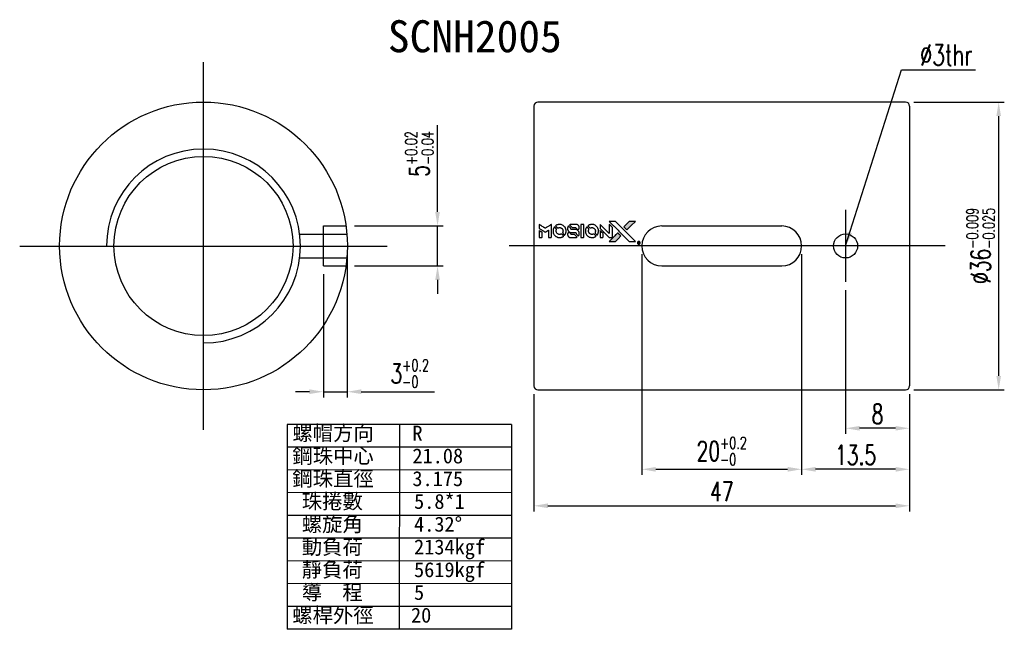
# Model space of a CAD drawing. Header units: millimetres. Extents: x 249 to 1239, y 177 to 261.
import ezdxf
from ezdxf.lldxf.tags import DXFTag

# ---------------------------------------------------------------- set-up
doc = ezdxf.new("R2010")
doc.units = ezdxf.units.MM
doc.header["$LTSCALE"] = 0.1
doc.layers.get('0').update_dxf_attribs({"linetype": 'CONTINUOUS'})
doc.layers.get('Defpoints').update_dxf_attribs({"linetype": 'CONTINUOUS'})
doc.styles.add('DIM-7', font='SIMPLEX.shx', dxfattribs={"width": 0.7, "bigfont": 'chineset.shx'})
doc.styles.add('T', font='kaiu.ttf')
tags = doc.linetypes.add('DASHED', pattern=[25.72, 12.86, -12.86]).pattern_tags.tags
tags[6:7] = [DXFTag(74, 4), DXFTag(75, 0), DXFTag(340, '0'), DXFTag(46, 0.0), DXFTag(50, 0.0), DXFTag(44, 0.0), DXFTag(45, 0.0)]
tags[4:5] = [DXFTag(74, 4), DXFTag(75, 0), DXFTag(340, '0'), DXFTag(46, 0.0), DXFTag(50, 0.0), DXFTag(44, 0.0), DXFTag(45, 0.0)]
doc.dimstyles.new('CNS', dxfattribs={"dimtxt": 3.5, "dimasz": 2.5, "dimexe": 1, "dimexo": 1.5, "dimgap": 0.09, "dimtad": 0, "dimdsep": 46, "dimtxsty": 'DIM-7', "dimcen": 0.09, "dimclrd": 1, "dimclre": 1, "dimclrt": 4, "dimadec": 0, "dimazin": 0, "dimtfac": 1, "dimtix": 1, "dimtmove": 2, "dimatfit": 3, "dimfxl": 1, "dimtvp": 0.971429, "dimtolj": 1, "dimarcsym": 0})

# ---------------------------------------------------------------- blocks, each defined once
blk = doc.blocks.new('*D5')
at = {"lineweight": -2, "transparency": 16777216}
for p, q in [((312.85, 206.14), (312.85, 191.48)), ((359.85, 206.14), (359.85, 191.48)), ((314.6, 192.18), (358.1, 192.18))]:
    blk.add_line(p, q, dxfattribs=at)
at = {"transparency": 16777216}
for points in [[(314.6, 192.48), (314.6, 191.89), (312.85, 192.18)], [(358.1, 192.48), (358.1, 191.89), (359.85, 192.18)]]:
    blk.add_solid(points, dxfattribs=at)
at = {"layer": 'Defpoints', "color": 0, "transparency": 16777216}
for p in [(312.85, 207.19), (359.85, 207.19), (359.85, 192.18)]:
    blk.add_point(p, dxfattribs=at)
at = {"transparency": 16777216, "insert": (336.35, 193.97), "char_height": 2.45, "attachment_point": 5, "style": 'DIM-7'}
blk.add_mtext('\\A1;47', dxfattribs=at)
blk = doc.blocks.new('*D4')
at = {"lineweight": -2, "transparency": 16777216}
for p, q in [((360.4, 242.69), (371.71, 242.69)), ((371.01, 208.44), (371.01, 240.94)), ((360.4, 206.69), (371.71, 206.69))]:
    blk.add_line(p, q, dxfattribs=at)
at = {"transparency": 16777216}
for points in [[(370.72, 240.94), (371.3, 240.94), (371.01, 242.69)], [(370.72, 208.44), (371.3, 208.44), (371.01, 206.69)]]:
    blk.add_solid(points, dxfattribs=at)
at = {"layer": 'Defpoints', "color": 0, "transparency": 16777216}
for p in [(359.35, 242.69), (371.01, 242.69), (359.35, 206.69)]:
    blk.add_point(p, dxfattribs=at)
at = {"transparency": 16777216, "insert": (368.74, 224.69), "char_height": 2.45, "attachment_point": 5, "rotation": 90, "style": 'DIM-7'}
blk.add_mtext('\\A1;%%C36{\\H1.47;\\S-0.009^ -0.025;}', dxfattribs=at)
blk = doc.blocks.new('*D6')
at = {"lineweight": -2, "transparency": 16777216}
for p, q in [((289.5, 223.64), (289.5, 205.75)), ((286.5, 221.14), (286.5, 205.75)), ((284.75, 206.45), (283, 206.45)), ((286.5, 206.45), (289.5, 206.45)), ((291.25, 206.45), (300.4, 206.45))]:
    blk.add_line(p, q, dxfattribs=at)
at = {"transparency": 16777216}
for points in [[(284.75, 206.75), (284.75, 206.16), (286.5, 206.45)], [(291.25, 206.75), (291.25, 206.16), (289.5, 206.45)]]:
    blk.add_solid(points, dxfattribs=at)
at = {"layer": 'Defpoints', "color": 0, "transparency": 16777216}
for p in [(289.5, 224.69), (286.5, 222.19), (289.5, 206.45)]:
    blk.add_point(p, dxfattribs=at)
at = {"transparency": 16777216, "insert": (297.31, 208.73), "char_height": 2.45, "attachment_point": 5, "style": 'DIM-7'}
blk.add_mtext('\\A1;3{\\H1.47;\\S+0.2^ -0;}', dxfattribs=at)
blk = doc.blocks.new('*D7')
at = {"lineweight": -2, "transparency": 16777216}
for p, q in [((300.79, 228.94), (300.79, 239.8)), ((290.38, 227.19), (301.49, 227.19)), ((300.79, 222.19), (300.79, 227.19)), ((290.38, 222.19), (301.49, 222.19)), ((300.79, 220.44), (300.79, 218.69))]:
    blk.add_line(p, q, dxfattribs=at)
at = {"transparency": 16777216}
for points in [[(300.5, 228.94), (301.08, 228.94), (300.79, 227.19)], [(300.5, 220.44), (301.08, 220.44), (300.79, 222.19)]]:
    blk.add_solid(points, dxfattribs=at)
at = {"layer": 'Defpoints', "color": 0, "transparency": 16777216}
for p in [(289.33, 227.19), (289.33, 222.19), (300.79, 222.19)]:
    blk.add_point(p, dxfattribs=at)
at = {"transparency": 16777216, "insert": (298.52, 236.19), "char_height": 2.45, "attachment_point": 5, "rotation": 90, "style": 'DIM-7'}
blk.add_mtext('\\A1;5{\\H1.47;\\S+0.02^ -0.04;}', dxfattribs=at)
blk = doc.blocks.new('*D8')
at = {"lineweight": -2, "transparency": 16777216}
for p, q in [((326.35, 223.64), (326.35, 196.05)), ((346.35, 223.64), (346.35, 196.05)), ((328.1, 196.75), (344.6, 196.75))]:
    blk.add_line(p, q, dxfattribs=at)
at = {"transparency": 16777216}
for points in [[(328.1, 197.04), (328.1, 196.45), (326.35, 196.75)], [(344.6, 197.04), (344.6, 196.45), (346.35, 196.75)]]:
    blk.add_solid(points, dxfattribs=at)
at = {"layer": 'Defpoints', "color": 0, "transparency": 16777216}
for p in [(326.35, 224.69), (346.35, 224.69), (346.35, 196.75)]:
    blk.add_point(p, dxfattribs=at)
at = {"transparency": 16777216, "insert": (336.35, 199.02), "char_height": 2.45, "attachment_point": 5, "style": 'DIM-7'}
blk.add_mtext('\\A1;20{\\H1.47;\\S+0.2^ -0;}', dxfattribs=at)
blk = doc.blocks.new('*D9')
at = {"lineweight": -2, "transparency": 16777216}
for p, q in [((351.85, 219.14), (351.85, 201.18)), ((359.85, 206.14), (359.85, 201.18)), ((358.1, 201.88), (353.6, 201.88))]:
    blk.add_line(p, q, dxfattribs=at)
at = {"transparency": 16777216}
for points in [[(353.6, 202.17), (353.6, 201.59), (351.85, 201.88)], [(358.1, 202.17), (358.1, 201.59), (359.85, 201.88)]]:
    blk.add_solid(points, dxfattribs=at)
at = {"layer": 'Defpoints', "color": 0, "transparency": 16777216}
for p in [(351.85, 220.19), (359.85, 207.19), (351.85, 201.88)]:
    blk.add_point(p, dxfattribs=at)
at = {"transparency": 16777216, "insert": (355.85, 203.67), "char_height": 2.45, "attachment_point": 5, "style": 'DIM-7'}
blk.add_mtext('\\A1;8', dxfattribs=at)
blk = doc.blocks.new('*D10')
at = {"lineweight": -2, "transparency": 16777216}
for p, q in [((346.35, 223.64), (346.35, 196.05)), ((359.85, 206.14), (359.85, 196.05)), ((358.1, 196.75), (348.1, 196.75))]:
    blk.add_line(p, q, dxfattribs=at)
at = {"transparency": 16777216}
for points in [[(348.1, 197.04), (348.1, 196.45), (346.35, 196.75)], [(358.1, 197.04), (358.1, 196.45), (359.85, 196.75)]]:
    blk.add_solid(points, dxfattribs=at)
at = {"layer": 'Defpoints', "color": 0, "transparency": 16777216}
for p in [(346.35, 224.69), (359.85, 207.19), (346.35, 196.75)]:
    blk.add_point(p, dxfattribs=at)
at = {"transparency": 16777216, "insert": (353.1, 198.53), "char_height": 2.45, "attachment_point": 5, "style": 'DIM-7'}
blk.add_mtext('\\A1;13.5', dxfattribs=at)

msp = doc.modelspace()

# ---------------------------------------------------------------- hatches: boundary and pattern name
at = {"linetype": 'Continuous'}
h = msp.add_hatch(color=0, dxfattribs=at)
h.dxf.hatch_style = 1
h.paths.add_polyline_path([(325.554, 227.761), (325.164, 227.761), (324.775, 227.761), (324.439, 227.423, 0.000288), (324.311, 227.293, 0.000479), (324.202, 227.183, 0.000013), (324.104, 227.084, 0.197177), (324.104, 227.083, 0.1112764), (324.104, 227.082, 0.0015954), (324.223, 226.962, 0.0005055), (324.297, 226.888), (324.49, 226.695), (325.022, 227.228)])
h.paths.add_polyline_path([(323.39, 225.596), (323.73, 225.937), (323.537, 226.131, 0.000476), (323.463, 226.205, 0.0015067), (323.342, 226.324, 0.2256647), (323.341, 226.324, 0.0011115), (323.178, 226.162, 0.0003511), (323.077, 226.061, 0.000108), (322.651, 225.633, 0.0006916), (322.435, 225.416, 0.0000771), (322.287, 225.265, 0.1975269), (322.285, 225.26, 0.2961744), (322.286, 225.258, 0.0041949), (322.477, 225.256, 0.0005293), (322.667, 225.256), (323.049, 225.256)])

# ---------------------------------------------------------------- linework, layer by layer
at = {"color": 0}
for p, q in [((271.503, 201.687), (271.503, 247.687)), ((351.853, 229.187), (351.853, 220.187)), ((328.853, 227.187), (343.853, 227.187)), ((248.503, 224.681), (294.503, 224.681)), ((364.309, 224.687), (309.737, 224.687)), ((328.853, 222.187), (343.853, 222.187)), ((281.967, 202.369), (281.953, 176.748)), ((310.059, 202.353), (281.967, 202.369)), ((296.013, 202.361), (295.999, 176.741)), ((310.059, 202.353), (310.045, 176.733)), ((310.057, 199.507), (281.966, 199.522)), ((310.056, 196.66), (281.964, 196.675)), ((310.054, 193.813), (281.962, 193.828)), ((310.052, 190.966), (281.961, 190.982)), ((310.051, 188.12), (281.959, 188.135)), ((310.049, 185.273), (281.958, 185.288)), ((310.048, 182.426), (281.956, 182.442)), ((310.046, 179.58), (281.955, 179.595)), ((310.045, 176.733), (281.953, 176.748))]:
    msp.add_line(p, q, dxfattribs=at)
at = {"color": 0, "linetype": 'Continuous'}
for p, q in [((312.853, 242.187), (312.853, 207.187)), ((359.353, 242.687), (313.353, 242.687)), ((359.853, 242.687), (359.853, 242.676)), ((359.853, 242.187), (359.853, 207.187)), ((313.353, 206.687), (359.353, 206.687))]:
    msp.add_line(p, q, dxfattribs=at)
at = {"color": 0, "linetype": 'DASHED'}
for p, q in [((286.503, 227.187), (289.328, 227.187)), ((286.503, 222.187), (286.503, 227.187)), ((283.539, 226.181), (289.44, 226.181)), ((283.539, 223.181), (289.439, 223.181)), ((286.503, 222.187), (289.328, 222.187))]:
    msp.add_line(p, q, dxfattribs=at)
at = {"color": 0}
for points in [[(313.502, 227.137), (313.502, 226.889), (313.57, 226.847, -0.000297), (313.611, 226.822, -0.000037), (313.702, 226.766, -0.000043), (313.81, 226.7, -0.000036), (313.925, 226.629, 0.000044), (314.037, 226.56, 0.000063), (314.137, 226.499, 0.000035), (314.222, 226.447, 0.0009), (314.245, 226.433), (314.278, 226.413), (314.322, 226.44, 0.001175), (314.347, 226.455, 0.000208), (314.394, 226.485, 0.000225), (314.449, 226.519, 0.000203), (314.506, 226.554, -0.000711), (314.56, 226.588, -0.001119), (314.607, 226.617, -0.000263), (314.648, 226.642, -0.04589), (314.652, 226.644, -0.519312), (314.656, 226.642, -0.001914), (314.657, 226.575, -0.003124), (314.658, 226.466, -0.000285), (314.658, 226.192), (314.658, 225.738), (314.817, 225.738, 0.001727), (314.93, 225.739, 0.025279), (314.97, 225.741, 0.073886), (314.994, 225.747, 0.07426), (315.014, 225.76, 0.03264), (315.02, 225.765, 0.01784), (315.025, 225.771, 0.017712), (315.031, 225.779, 0.026854), (315.035, 225.786), (315.043, 225.801), (315.044, 226.594), (315.045, 227.386), (315.037, 227.38, -0.004595), (315.031, 227.377, -0.00016), (315.006, 227.362, -0.000298), (314.978, 227.344, -0.000208), (314.946, 227.324, 0.000986), (314.851, 227.265, 0.00025), (314.698, 227.169, 0.000268), (314.535, 227.067, 0.000436), (314.397, 226.98, -0.002932), (314.351, 226.952, -0.004718), (314.312, 226.928, -0.001113), (314.277, 226.908, -0.227179), (314.274, 226.908, -0.045982), (314.27, 226.91, -0.000145), (314.223, 226.938, -0.000825), (314.171, 226.97, -0.000517), (314.11, 227.008, 0.000056), (313.901, 227.138, 0.000289), (313.785, 227.21, 0.000481), (313.699, 227.264, 0.000418), (313.608, 227.319), (313.502, 227.385)], [(315.395, 227.043, 0.064158), (315.294, 226.853, 0.06356), (315.243, 226.642, 0.064004), (315.247, 226.427, 0.066747), (315.306, 226.224, 0.04321), (315.376, 226.096, 0.044737), (315.466, 225.984, 0.044901), (315.574, 225.89, 0.044184), (315.697, 225.817, 0.026293), (315.791, 225.777, 0.033344), (315.882, 225.752, 0.033227), (315.975, 225.738, 0.025815), (316.078, 225.735, 0.023119), (316.176, 225.743, 0.031044), (316.263, 225.758, 0.031337), (316.348, 225.785, 0.024258), (316.436, 225.824, 0.015622), (316.467, 225.841, 0.008495), (316.504, 225.863, 0.008415), (316.539, 225.886, 0.020814), (316.564, 225.904), (316.575, 225.913), (316.457, 226.032, 0.002843), (316.368, 226.121, 0.033917), (316.332, 226.152, 0.087906), (316.304, 226.166, 0.073302), (316.272, 226.171, 0.022047), (316.256, 226.17, 0.026465), (316.242, 226.168, 0.022233), (316.226, 226.164, 0.009985), (316.205, 226.158, -0.039011), (316.128, 226.139, -0.044398), (316.054, 226.133, -0.045096), (315.98, 226.14, -0.04265), (315.907, 226.161, -0.071154), (315.805, 226.217, -0.068827), (315.721, 226.301, -0.068713), (315.663, 226.404, -0.070507), (315.635, 226.518, -0.028605), (315.633, 226.567, -0.031418), (315.637, 226.614, -0.031044), (315.647, 226.661, -0.02668), (315.663, 226.709, 0.038913), (315.672, 226.737, 0.043732), (315.676, 226.766, 0.047754), (315.674, 226.791, 0.075756), (315.668, 226.813, 0.07294), (315.661, 226.823, 0.003456), (315.631, 226.856, 0.005023), (315.591, 226.897, 0.002422), (315.54, 226.949, 0.000819), (315.493, 226.996, 0.001349), (315.454, 227.035, 0.0001), (315.418, 227.07, 0.205335), (315.417, 227.071, 0.219821), (315.416, 227.07, 0.002494), (315.41, 227.063, 0.007089), (315.403, 227.054, 0.004494)], [(315.974, 227.377, 0.024131), (315.904, 227.366, 0.022344), (315.833, 227.348, 0.021883), (315.762, 227.324, 0.020884), (315.693, 227.293, 0.010669), (315.654, 227.272, 0.010389), (315.615, 227.25, 0.010913), (315.581, 227.228, 0.022227), (315.555, 227.209), (315.545, 227.201), (315.67, 227.079, 0.002452), (315.718, 227.032, 0.003628), (315.761, 226.991, 0.001662), (315.799, 226.956, 0.070159), (315.807, 226.95, 0.047671), (315.815, 226.947, 0.018624), (315.825, 226.945, 0.017921), (315.836, 226.943, 0.018804), (315.848, 226.942, 0.018255), (315.863, 226.941, 0.041312), (315.875, 226.943, 0.037164), (315.887, 226.946, 0.012342), (315.904, 226.952, -0.015101), (315.946, 226.968, -0.035998), (315.978, 226.976, -0.033244), (316.012, 226.98, -0.011249), (316.062, 226.981, -0.004059), (316.103, 226.98, -0.019693), (316.126, 226.979, -0.027943), (316.145, 226.976, -0.014411), (316.169, 226.971, -0.033089), (316.224, 226.951, -0.033887), (316.276, 226.925, -0.034021), (316.324, 226.892, -0.033942), (316.368, 226.853, -0.02816), (316.406, 226.809, -0.035032), (316.436, 226.763, -0.035269), (316.46, 226.714, -0.029196), (316.478, 226.658, -0.037862), (316.489, 226.595, -0.043657), (316.491, 226.533, -0.043064), (316.481, 226.471, -0.035184), (316.46, 226.408, 0.033699), (316.451, 226.378, 0.052815), (316.447, 226.351, 0.059167), (316.449, 226.326, 0.058972), (316.457, 226.302, 0.059208), (316.468, 226.284, 0.021125), (316.488, 226.26, 0.008691), (316.526, 226.222, 0.000851), (316.618, 226.131, 0.001873), (316.666, 226.084, 0.013884), (316.689, 226.063, 0.022355), (316.704, 226.052, 0.341453), (316.709, 226.052, 0.073011), (316.721, 226.065, 0.004587), (316.749, 226.109, 0.00748), (316.777, 226.154, 0.016837), (316.797, 226.189, 0.028606), (316.834, 226.275, 0.031352), (316.861, 226.362, 0.031004), (316.876, 226.452, 0.0268), (316.881, 226.548, 0.026698), (316.876, 226.65, 0.03002), (316.86, 226.747, 0.030357), (316.832, 226.84, 0.028554), (316.793, 226.931, 0.062944), (316.68, 227.1, 0.062206), (316.529, 227.237, 0.062448), (316.349, 227.331, 0.064355), (316.153, 227.377, 0.017377), (316.114, 227.38, 0.008369), (316.063, 227.381, 0.008367), (316.013, 227.38, 0.01757)], [(317.151, 227.166, 0.023289), (317.126, 227.127, 0.026845), (317.106, 227.087, 0.026047), (317.089, 227.045, 0.019751), (317.076, 226.997, 0.013249), (317.07, 226.97, 0.025169), (317.067, 226.948, 0.016532), (317.066, 226.92, 0.002937), (317.066, 226.868, 0.003317), (317.066, 226.822, 0.011808), (317.067, 226.792, 0.01777), (317.069, 226.77, 0.021476), (317.073, 226.749, 0.04325), (317.1, 226.662, 0.045753), (317.142, 226.583, 0.04649), (317.196, 226.513, 0.047672), (317.262, 226.456, 0.025315), (317.29, 226.437, 0.015208), (317.326, 226.419, 0.01512), (317.362, 226.402, 0.022488), (317.396, 226.389, 0.027857), (317.448, 226.376, 0.034138), (317.497, 226.369, 0.014286), (317.573, 226.367, 0.00124), (317.765, 226.366, -0.00103), (317.883, 226.366, -0.002552), (317.97, 226.365, -0.001594), (318.035, 226.364, -0.047676), (318.052, 226.362, -0.085307), (318.08, 226.351, -0.097789), (318.102, 226.331, -0.085947), (318.116, 226.302, -0.051339), (318.123, 226.264, 0.014634), (318.125, 226.251, 0.015028), (318.127, 226.238, 0.014927), (318.13, 226.227, 0.059415), (318.132, 226.221, 0.070595), (318.142, 226.207, 0.00028), (318.278, 226.069, 0.000111), (318.418, 225.928, 0.200239), (318.424, 225.926, 0.268906), (318.427, 225.928, 0.001866), (318.447, 225.962, 0.007532), (318.464, 225.995, 0.017818), (318.476, 226.02, 0.013256), (318.488, 226.047, 0.011636), (318.498, 226.077, 0.011528), (318.507, 226.107, 0.012303), (318.514, 226.137, 0.0423), (318.52, 226.183, 0.013657), (318.522, 226.253, 0.013857), (318.519, 226.323, 0.037428), (318.512, 226.373, 0.014927), (318.504, 226.406, 0.0122), (318.494, 226.44, 0.012518), (318.482, 226.473, 0.023062), (318.471, 226.498, 0.065961), (318.408, 226.591, 0.06055), (318.322, 226.667, 0.059676), (318.218, 226.721, 0.060497), (318.106, 226.749, 0.025683), (318.082, 226.751, 0.001528), (318.009, 226.752, 0.002124), (317.917, 226.753, 0.001173), (317.804, 226.753, -0.000809), (317.607, 226.753, -0.017164), (317.548, 226.756, -0.063931), (317.518, 226.762, -0.108429), (317.495, 226.775, -0.052941), (317.483, 226.79, -0.063675), (317.474, 226.807, -0.050562), (317.469, 226.827, -0.020337), (317.466, 226.857, 0.009897), (317.465, 226.874, 0.016482), (317.463, 226.889, 0.019019), (317.46, 226.901, 0.06043), (317.457, 226.909, 0.076267), (317.445, 226.926, 0.00054), (317.316, 227.053, 0.000307), (317.184, 227.183, 0.142594), (317.173, 227.189, 0.232419), (317.17, 227.188, 0.022995), (317.165, 227.183, 0.024627), (317.158, 227.175, 0.015407)], [(317.51, 227.379, 0.018538), (317.485, 227.375, 0.010695), (317.456, 227.37, 0.01068), (317.426, 227.363, 0.017678), (317.402, 227.356, 0.013849), (317.374, 227.346, 0.011814), (317.346, 227.334, 0.004513), (317.319, 227.322, 0.290035), (317.317, 227.317, 0.196418), (317.318, 227.315, 0.000124), (317.365, 227.267, 0.001477), (317.418, 227.214, 0.000898), (317.48, 227.151), (317.644, 226.987), (317.849, 226.986, -0.001471), (318.004, 226.985, -0.028714), (318.052, 226.981, -0.097073), (318.078, 226.973, -0.084199), (318.101, 226.954, -0.042698), (318.112, 226.939, -0.053912), (318.119, 226.924, -0.051004), (318.123, 226.907, -0.032967), (318.125, 226.886, 0.00807), (318.125, 226.876, 0.003023), (318.126, 226.861, 0.002994), (318.126, 226.845, 0.003629), (318.127, 226.83), (318.13, 226.795), (318.287, 226.795, 0.001618), (318.362, 226.796, 0.005206), (318.411, 226.796, 0.00535), (318.446, 226.798, 0.060675), (318.459, 226.8, 0.048484), (318.467, 226.803, 0.02389), (318.476, 226.808, 0.022812), (318.485, 226.815, 0.02462), (318.493, 226.822, 0.061781), (318.509, 226.842, 0.080179), (318.518, 226.863, 0.048561), (318.522, 226.894, 0.010021), (318.523, 226.948, 0.016602), (318.521, 227.021, 0.031409), (318.513, 227.08, 0.036474), (318.499, 227.131, 0.03439), (318.478, 227.18, 0.065928), (318.424, 227.258, 0.069066), (318.352, 227.317, 0.065697), (318.264, 227.357, 0.051559), (318.16, 227.377, 0.020904), (318.105, 227.38, 0.000451), (317.834, 227.381, 0.000419), (317.562, 227.381, 0.022759)], [(318.712, 226.561), (318.713, 225.74), (318.874, 225.74), (319.035, 225.74), (319.054, 225.75, 0.071429), (319.07, 225.761, 0.054799), (319.084, 225.777, 0.053585), (319.094, 225.797, 0.060698), (319.099, 225.817, 0.033975), (319.101, 225.851, 0.000112), (319.101, 226.268, 0.000726), (319.101, 226.677, 0.001084), (319.099, 227.034), (319.096, 227.381), (318.904, 227.381), (318.711, 227.381)], [(319.445, 227.042, 0.018008), (319.422, 227.006, 0.009842), (319.396, 226.961, 0.009807), (319.371, 226.915, 0.015716), (319.352, 226.874, 0.048467), (319.306, 226.727, 0.045841), (319.288, 226.571, 0.046006), (319.298, 226.415, 0.049638), (319.337, 226.268, 0.064819), (319.439, 226.076, 0.06695), (319.585, 225.92, 0.066691), (319.768, 225.807, 0.063505), (319.977, 225.743, 0.03135), (320.031, 225.738, 0.010439), (320.11, 225.736, 0.010391), (320.188, 225.738, 0.032408), (320.241, 225.743, 0.015696), (320.303, 225.756, 0.018095), (320.361, 225.772, 0.018551), (320.417, 225.792, 0.018352), (320.471, 225.816, 0.015568), (320.507, 225.835, 0.009832), (320.547, 225.859, 0.009795), (320.585, 225.884, 0.023727), (320.612, 225.904), (320.622, 225.912), (320.505, 226.032, 0.001528), (320.438, 226.1, 0.010022), (320.403, 226.133, 0.019586), (320.381, 226.152, 0.061865), (320.364, 226.162, 0.055054), (320.339, 226.17, 0.061607), (320.314, 226.172, 0.048725), (320.284, 226.168, 0.020221), (320.245, 226.156, -0.017722), (320.203, 226.144, -0.02685), (320.166, 226.137, -0.02759), (320.128, 226.133, -0.020233), (320.087, 226.134, -0.04793), (320.008, 226.145, -0.048386), (319.933, 226.172, -0.047866), (319.864, 226.212, -0.044964), (319.802, 226.266, -0.04333), (319.75, 226.33, -0.050921), (319.713, 226.399, -0.051473), (319.691, 226.474, -0.0459), (319.684, 226.554, -0.019014), (319.685, 226.593, -0.024114), (319.69, 226.628, -0.025081), (319.697, 226.662, -0.023892), (319.708, 226.696, 0.008624), (319.718, 226.722, 0.026486), (319.723, 226.74, 0.035074), (319.726, 226.756, 0.02756), (319.726, 226.773, 0.087163), (319.721, 226.801, 0.073291), (319.706, 226.827, 0.028074), (319.674, 226.864, 0.002594), (319.588, 226.95), (319.466, 227.072)], [(320.021, 227.377, 0.023681), (319.953, 227.367, 0.022402), (319.885, 227.35, 0.021929), (319.817, 227.326, 0.020503), (319.75, 227.297, 0.013745), (319.712, 227.276, 0.009767), (319.67, 227.252, 0.009658), (319.632, 227.228, 0.027804), (319.607, 227.209), (319.598, 227.201), (319.718, 227.08, 0.002053), (319.777, 227.022, 0.006738), (319.816, 226.985, 0.007826), (319.844, 226.96, 0.063909), (319.858, 226.95, 0.061532), (319.879, 226.943, 0.068674), (319.901, 226.941, 0.052072), (319.928, 226.945, 0.019648), (319.963, 226.956, -0.018366), (320.006, 226.97, -0.0288), (320.045, 226.978, -0.029061), (320.083, 226.982, -0.019155), (320.128, 226.982, -0.053809), (320.224, 226.968, -0.058833), (320.313, 226.933, -0.058566), (320.391, 226.879, -0.052525), (320.457, 226.807, -0.044733), (320.495, 226.745, -0.040573), (320.522, 226.676, -0.041123), (320.538, 226.604, -0.04951), (320.54, 226.535, -0.017369), (320.537, 226.503, -0.024255), (320.532, 226.474, -0.023787), (320.524, 226.446, -0.015798), (320.512, 226.414, 0.010631), (320.504, 226.394, 0.033653), (320.5, 226.38, 0.037806), (320.498, 226.367, 0.016307), (320.498, 226.349, 0.068179), (320.503, 226.314, 0.095747), (320.517, 226.286, 0.033418), (320.55, 226.249, 0.002133), (320.654, 226.147, 0.001452), (320.713, 226.09, 0.012393), (320.74, 226.065, 0.020479), (320.756, 226.052, 0.344362), (320.762, 226.053, 0.074287), (320.775, 226.067, 0.005454), (320.804, 226.111, 0.008391), (320.832, 226.158, 0.017097), (320.852, 226.196, 0.027375), (320.885, 226.274, 0.02835), (320.909, 226.354, 0.027723), (320.925, 226.438, 0.023913), (320.931, 226.527, 0.027047), (320.929, 226.635, 0.031685), (320.914, 226.735, 0.032425), (320.887, 226.831, 0.031013), (320.848, 226.925, 0.037914), (320.782, 227.035, 0.040153), (320.702, 227.132, 0.039834), (320.606, 227.216, 0.036173), (320.496, 227.287, 0.040752), (320.387, 227.334, 0.035885), (320.268, 227.366, 0.035491), (320.144, 227.38, 0.037615)], [(321.124, 227.14), (321.124, 226.891), (321.701, 226.315), (322.279, 225.738), (322.44, 225.739, 0.0008), (322.543, 225.74, 0.010795), (322.581, 225.741, 0.030495), (322.602, 225.743, 0.080372), (322.616, 225.748, 0.03816), (322.63, 225.757, 0.041799), (322.641, 225.768, 0.042486), (322.651, 225.78, 0.042078), (322.659, 225.794, 0.099276), (322.663, 225.813, 0.003302), (322.664, 225.893, 0.002586), (322.665, 226.034, 0.000204), (322.664, 226.407), (322.663, 227.004), (322.471, 227.196), (322.279, 227.387), (322.277, 226.813), (322.275, 226.239), (321.71, 226.807, 0.000253), (321.493, 227.025, 0.000412), (321.308, 227.21, 0.000041), (321.142, 227.375, 0.041338), (321.134, 227.382), (321.124, 227.39)], [(322.742, 227.292, -0.000056), (322.976, 227.059, -0.000021), (323.302, 226.731, -0.000021), (323.658, 226.374, -0.000025), (323.992, 226.04), (324.774, 225.255), (325.162, 225.256), (325.55, 225.257), (325.027, 225.784, 0.000274), (324.776, 226.036, 0.000123), (324.445, 226.368, 0.000121), (324.095, 226.719, 0.000165), (323.78, 227.035), (323.055, 227.761), (322.665, 227.761), (322.275, 227.761)], [(324.439, 227.423, 0.000288), (324.311, 227.293, 0.000479), (324.202, 227.183, 0.000013), (324.104, 227.084, 0.197177), (324.104, 227.083, 0.197497), (324.104, 227.081, 0.00004), (324.161, 227.025, 0.000836), (324.223, 226.962, 0.000505), (324.297, 226.888), (324.49, 226.695), (325.022, 227.228), (325.554, 227.761), (325.164, 227.761), (324.775, 227.761)], [(313.502, 226.175), (313.502, 225.738), (313.661, 225.738, 0.000842), (313.762, 225.738, 0.010591), (313.8, 225.739, 0.028995), (313.822, 225.741, 0.069543), (313.837, 225.746, 0.051063), (313.851, 225.755, 0.039932), (313.864, 225.766, 0.039414), (313.876, 225.78, 0.045845), (313.884, 225.795, 0.094811), (313.888, 225.811, 0.007124), (313.889, 225.853, 0.004713), (313.89, 225.927, 0.000534), (313.89, 226.092), (313.89, 226.376), (313.85, 226.4, 0.000828), (313.733, 226.472, 0.000879), (313.619, 226.542, 0.000048), (313.507, 226.611, 0.137596), (313.503, 226.611, 0.413028), (313.503, 226.611, 0.000016), (313.502, 226.483, 0.000623), (313.502, 226.342, 0.000374)], [(317.129, 226.317, 0.065483), (317.11, 226.307, 0.053271), (317.093, 226.293, 0.052018), (317.079, 226.275, 0.0556), (317.069, 226.254, 0.036839), (317.065, 226.241, 0.026922), (317.063, 226.226, 0.016905), (317.062, 226.205, 0.004317), (317.062, 226.171, 0.016369), (317.065, 226.1, 0.029936), (317.072, 226.043, 0.03418), (317.086, 225.992, 0.031327), (317.106, 225.943, 0.046935), (317.143, 225.882, 0.054053), (317.189, 225.832, 0.053701), (317.245, 225.793, 0.045364), (317.311, 225.764, 0.032479), (317.37, 225.749, 0.03386), (317.43, 225.741, 0.013578), (317.523, 225.739, 0.001155), (317.763, 225.739, 0.000413), (317.969, 225.74, 0.005008), (318.048, 225.742, 0.013199), (318.093, 225.744, 0.033956), (318.125, 225.749, 0.013909), (318.158, 225.757, 0.010864), (318.194, 225.768, 0.010938), (318.226, 225.779, 0.028702), (318.249, 225.789), (318.266, 225.798), (318.101, 225.965), (317.935, 226.133), (317.742, 226.133, -0.001504), (317.659, 226.133, -0.00328), (317.596, 226.134, -0.001901), (317.546, 226.135, -0.061333), (317.534, 226.137, -0.063621), (317.517, 226.144, -0.048633), (317.501, 226.155, -0.046769), (317.487, 226.17, -0.047961), (317.476, 226.188, -0.02678), (317.469, 226.202, -0.050957), (317.466, 226.215, -0.029398), (317.464, 226.232, -0.00401), (317.463, 226.267), (317.461, 226.324), (317.306, 226.324, 0.001061), (317.213, 226.324, 0.009147), (317.171, 226.323, 0.020721), (317.147, 226.321, 0.051619)], [(321.124, 226.173), (321.124, 225.738), (321.286, 225.739), (321.448, 225.74), (321.467, 225.752, 0.03146), (321.476, 225.758, 0.026444), (321.484, 225.765, 0.026444), (321.491, 225.773, 0.031457), (321.497, 225.782), (321.509, 225.801), (321.51, 226.016), (321.511, 226.231), (321.321, 226.419, 0.000745), (321.247, 226.492, 0.001228), (321.185, 226.552, 0.000087), (321.129, 226.607, 0.195134), (321.127, 226.608, 0.412117), (321.126, 226.606, 0.000048), (321.125, 226.48, 0.00109), (321.124, 226.34, 0.000653)], [(323.077, 226.061, 0.000108), (322.651, 225.633, 0.000692), (322.435, 225.416, 0.000077), (322.287, 225.265, 0.197527), (322.285, 225.26, 0.410182), (322.287, 225.258, 0.000493), (322.367, 225.257, 0.002424), (322.477, 225.256, 0.000529), (322.667, 225.256), (323.049, 225.256), (323.39, 225.596), (323.73, 225.937), (323.537, 226.131, 0.000476), (323.463, 226.205, 0.000789), (323.4, 226.267, 0.000035), (323.343, 226.324, 0.19758), (323.342, 226.324, 0.198396), (323.34, 226.324, 0.000019), (323.263, 226.247, 0.000582), (323.178, 226.162, 0.000351)], [(325.924, 225.242, 0.082374), (325.874, 225.219, 0.083404), (325.835, 225.182, 0.082663), (325.809, 225.133, 0.07897), (325.8, 225.077, 0.084941), (325.811, 225.016, 0.08953), (325.841, 224.962, 0.090743), (325.888, 224.923, 0.090193), (325.946, 224.903, 0.10067), (326.011, 224.906, 0.099454), (326.07, 224.934, 0.097736), (326.115, 224.984, 0.09365), (326.138, 225.047, 0.07584), (326.139, 225.096, 0.068415), (326.125, 225.145, 0.068328), (326.099, 225.188, 0.075277), (326.062, 225.221, 0.059367), (326.032, 225.236, 0.048986), (325.996, 225.245, 0.048519), (325.959, 225.247, 0.055347)], [(325.9, 225.074), (325.9, 224.976), (325.912, 224.976), (325.923, 224.976), (325.924, 225.017), (325.925, 225.058), (325.949, 225.059), (325.973, 225.061), (325.99, 225.035, -0.003356), (325.997, 225.023, -0.002757), (326.004, 225.011, -0.002784), (326.011, 225, -0.007382), (326.015, 224.992, 0.019487), (326.021, 224.983, 0.098302), (326.025, 224.978, 0.116932), (326.03, 224.977, 0.032798), (326.039, 224.976), (326.054, 224.976), (326.044, 224.994, 0.005748), (326.038, 225.003, 0.002522), (326.031, 225.014, 0.002495), (326.024, 225.026, 0.00334), (326.017, 225.037), (326, 225.062), (326.014, 225.069, 0.066516), (326.027, 225.078, 0.085926), (326.036, 225.09, 0.082934), (326.04, 225.104, 0.05747), (326.041, 225.121, 0.023576), (326.04, 225.13, 0.043538), (326.038, 225.138, 0.050891), (326.035, 225.145, 0.049897), (326.03, 225.151, 0.067884), (326.017, 225.161, 0.077412), (326.003, 225.167, 0.049266), (325.982, 225.17, 0.012208), (325.948, 225.171), (325.9, 225.171)], [(326.005, 225.14, -0.120545), (326.012, 225.131, -0.09136), (326.015, 225.119, -0.087576), (326.014, 225.105, -0.098026), (326.008, 225.094, -0.079907), (326.002, 225.089, -0.087697), (325.996, 225.086, -0.041371), (325.985, 225.085, -0.005557), (325.962, 225.084), (325.923, 225.082), (325.923, 225.115), (325.923, 225.148), (325.959, 225.148, -0.007471), (325.979, 225.148, -0.035301), (325.99, 225.147, -0.060486), (325.998, 225.144, -0.063546)]]:
    msp.add_lwpolyline(points, format="xyb", close=True, dxfattribs=at)
for centre, radius in [((271.503, 224.687), 18), ((351.853, 224.687), 1.5)]:
    msp.add_circle(centre, radius, dxfattribs=at)
at = {"color": 0, "linetype": 'Continuous'}
msp.add_circle((271.503, 224.687), 11.2, dxfattribs=at)
for centre, start, end in [((313.353, 242.187), 90, 180), ((359.353, 242.187), 0, 90), ((313.353, 207.187), 180, 270), ((359.353, 207.187), 270, 0)]:
    msp.add_arc(centre, 0.5, start, end, dxfattribs=at)
at = {"color": 0}
for centre, radius, start, end in [((271.503, 224.681), 12.13, 270, 179.97104), ((328.853, 224.687), 2.5, 90, 270), ((343.853, 224.687), 2.5, 270, 90)]:
    msp.add_arc(centre, radius, start, end, dxfattribs=at)

# ---------------------------------------------------------------- texts
at = {"color": 0, "style": 'T'}
for s, height, p in [('螺帽方向', 1.8667, (282.625, 200.348)), ('R', 1.867, (297.644, 200.34)), ('鋼珠中心', 1.8667, (282.624, 197.501)), ('21.08', 1.8667, (297.642, 197.493)), ('鋼珠直徑', 1.8667, (282.622, 194.654)), ('3.175', 1.8667, (297.641, 194.646)), ('珠捲數', 1.8667, (283.806, 191.807)), ('5.8*1', 1.8667, (297.852, 191.799)), ('螺旋角', 1.8667, (283.805, 188.96)), ('4.32%%d', 1.8667, (297.85, 188.952)), ('動負荷', 1.8667, (283.803, 186.113)), ('2134kgf', 1.8667, (297.849, 186.106)), ('靜負荷', 1.8667, (283.801, 183.267)), ('5619kgf', 1.8667, (297.847, 183.259)), ('導  程', 1.8667, (283.8, 180.42)), ('5', 1.867, (297.846, 180.412)), ('螺桿外徑', 1.8667, (282.613, 177.574)), ('20', 1.8667, (297.468, 177.566))]:
    msp.add_text(s, height=height, rotation=359.96877, dxfattribs=at).set_placement(p)
at = {"color": 0, "insert": (294.57, 252.92), "char_height": 4, "width": 23.50909, "attachment_point": 1}
msp.add_mtext('{\\fDFKai-SB|b0|i0|c0|p65;SCNH2005}', dxfattribs=at)
at = {"color": 0, "insert": (361.159, 247.276), "char_height": 2.6, "attachment_point": 7, "style": 'DIM-7'}
msp.add_mtext('\\A1;%%c3thr', dxfattribs=at)

# ---------------------------------------------------------------- dimensions: what is measured, and where the dimension line sits
at = {"color": 0}
dim = msp.add_linear_dim(base=(300.791, 222.187), p1=(289.328, 227.187), p2=(289.328, 222.187), angle=90, dimstyle='CNS', override={"dimscale": 0.7, "dimgap": 0.8, "dimtad": 1, "dimclrd": 256, "dimclre": 256, "dimclrt": 256, "dimadec": 2, "dimazin": 2, "dimtol": 1, "dimtp": 0.02, "dimtm": 0.04, "dimtfac": 0.6, "dimtmove": 0, "dimatfit": 0}, dxfattribs=at)
dim.commit()
dim.dimension.update_dxf_attribs({"geometry": '*D7', "text_midpoint": (300.791, 236.191), "dimtype": 160})
dim = msp.add_linear_dim(base=(371.013, 242.687), p1=(359.353, 206.687), p2=(359.353, 242.687), angle=90, text='%%C<>', dimstyle='CNS', override={"dimscale": 0.7, "dimgap": 0.8, "dimtad": 1, "dimclrd": 256, "dimclre": 256, "dimclrt": 256, "dimadec": 2, "dimazin": 2, "dimtol": 1, "dimtp": -0.009, "dimtm": 0.025, "dimtfac": 0.6, "dimtdec": 3, "dimtmove": 0, "dimatfit": 0}, dxfattribs=at)
dim.commit()
dim.dimension.update_dxf_attribs({"geometry": '*D4', "text_midpoint": (368.738, 224.687)})
dim = msp.add_linear_dim(base=(289.503, 206.454), p1=(286.503, 222.187), p2=(289.503, 224.687), dimstyle='CNS', override={"dimscale": 0.7, "dimgap": 0.8, "dimtad": 1, "dimclrd": 256, "dimclre": 256, "dimclrt": 256, "dimadec": 2, "dimazin": 2, "dimtol": 1, "dimtp": 0.2, "dimtm": 1e-09, "dimtfac": 0.6, "dimtmove": 0, "dimatfit": 0})
dim.commit()
dim.dimension.update_dxf_attribs({"geometry": '*D6', "text_midpoint": (297.305, 206.454), "dimtype": 160})
for base, p1, p2, override, picture, middle in [((346.353, 196.746), (326.353, 224.687), (346.353, 224.687), {"dimscale": 0.7, "dimgap": 0.8, "dimtad": 1, "dimclrd": 256, "dimclre": 256, "dimclrt": 256, "dimadec": 2, "dimazin": 2, "dimtol": 1, "dimlim": 0, "dimtp": 0.2, "dimtm": 1e-09, "dimtfac": 0.6, "dimtmove": 0, "dimatfit": 0}, '*D8', (336.353, 199.021)), ((346.353, 196.746), (359.853, 207.187), (346.353, 224.687), {"dimscale": 0.7, "dimgap": 0.8, "dimtad": 1, "dimtih": 1, "dimtoh": 1, "dimclrd": 256, "dimclre": 256, "dimclrt": 256, "dimadec": 2, "dimazin": 2, "dimtm": 1e-09, "dimtfac": 0.6, "dimtmove": 0, "dimatfit": 0}, '*D10', (353.103, 198.531)), ((351.853, 201.882), (359.853, 207.187), (351.853, 220.187), {"dimscale": 0.7, "dimgap": 0.8, "dimtad": 1, "dimtih": 1, "dimtoh": 1, "dimclrd": 256, "dimclre": 256, "dimclrt": 256, "dimadec": 2, "dimazin": 2, "dimtm": 1e-09, "dimtfac": 0.6, "dimtmove": 0, "dimatfit": 0}, '*D9', (355.853, 203.667)), ((359.853, 192.185), (312.853, 207.187), (359.853, 207.187), {"dimscale": 0.7, "dimgap": 0.8, "dimtad": 1, "dimclrd": 256, "dimclre": 256, "dimclrt": 256, "dimadec": 2, "dimazin": 2, "dimtm": 1e-09, "dimtfac": 0.6, "dimtmove": 0, "dimatfit": 0}, '*D5', (336.353, 193.97))]:
    dim = msp.add_linear_dim(base=base, p1=p1, p2=p2, dimstyle='CNS', override=override, dxfattribs=at)
    dim.commit()
    dim.dimension.update_dxf_attribs({"geometry": picture, "text_midpoint": middle})

# ---------------------------------------------------------------- leaders
at = {"color": 0, "annotation_type": 0, "has_hookline": 1, "hookline_direction": 0, "text_width": 6.933}
msp.add_leader([(351.853, 224.687), (358.849, 246.716), (360.599, 246.716)], dimstyle='CNS', override={"dimscale": 0.7, "dimgap": 0.8, "dimtad": 1, "dimtih": 1, "dimtoh": 1, "dimclrd": 256, "dimclre": 4, "dimadec": 2, "dimazin": 2, "dimtm": 1e-09, "dimtfac": 0.6, "dimtmove": 1, "dimatfit": 0}, dxfattribs=at)

doc.saveas('drawing.dxf')
